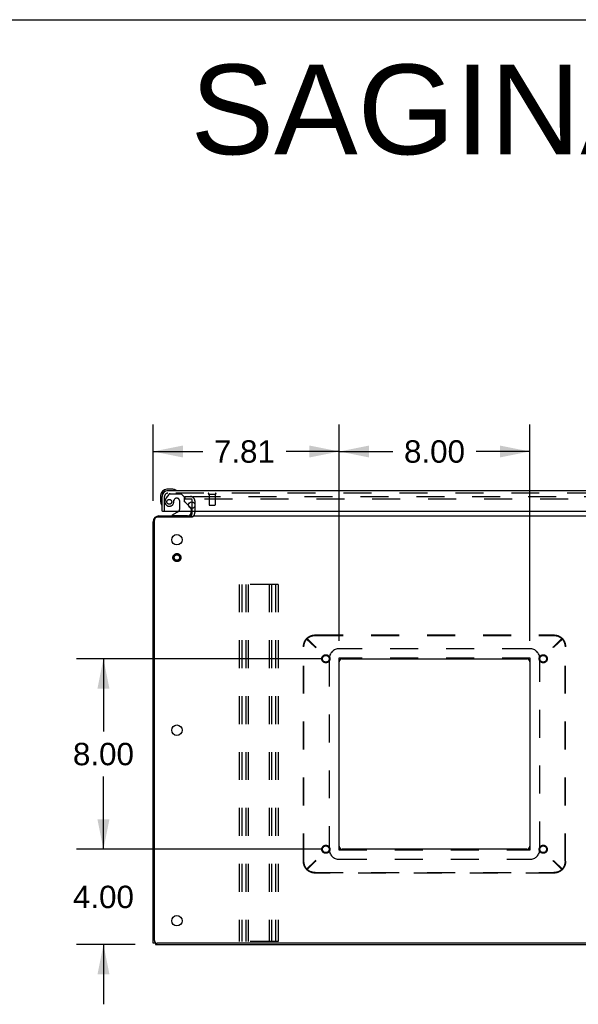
# Model space of a CAD drawing. Header units: inches. Extents: x 0 to 213, y 0 to 138.
# Tile 49 of 50: x 109 to 133, y 97 to 138. Entities that reach past the tile are written whole.
import ezdxf

# ---------------------------------------------------------------- set-up
doc = ezdxf.new("R2010")
doc.units = ezdxf.units.IN
doc.header["$LTSCALE"] = 11.736377
doc.header["$MEASUREMENT"] = 0
doc.linetypes.add('HIDDEN', pattern=[0.2, 0.1, -0.1])
doc.layers.get('0').update_dxf_attribs({"linetype": 'CONTINUOUS'})
for name, color, linetype in [('DEFAULT_2', 8, 'HIDDEN'), ('DIMENSIONS', 7, 'CONTINUOUS'), ('MASTER_DOOR_ASSEMBLY', 7, 'CONTINUOUS')]:
    doc.layers.add(name, color=color, linetype=linetype)
doc.styles.get("Standard").update_dxf_attribs({"font": 'arial.ttf'})
doc.dimstyles.new('DIMSTYLE_1', dxfattribs={"dimtxt": 0.941421, "dimasz": 1.255227, "dimexe": 0.09, "dimexo": 0.07, "dimgap": 0.0375, "dimtad": 0, "dimtih": 1, "dimtoh": 1, "dimzin": 4, "dimdsep": 46, "dimtxsty": 'Standard', "dimblk": '_FILLED', "dimblk1": '_FILLED', "dimblk2": '_FILLED', "dimcen": 0.09, "dimazin": 1, "dimtfac": 1, "dimtdec": 3, "dimtofl": 0, "dimtmove": 0, "dimatfit": 3, "dimldrblk": '_FILLED', "dimfxl": 0, "dimtolj": 1, "dimtzin": 4, "dimarcsym": 0})

# ---------------------------------------------------------------- blocks, each defined once
blk = doc.blocks.new('_FILLED')
at = {"color": 0, "linetype": 'ByBlock'}
blk.add_solid([(0, 0), (-1, 0.2), (-1, -0.2)], dxfattribs=at)
blk = doc.blocks.new('*D21')
at = {"layer": 'DIMENSIONS', "color": 2, "linetype": 'Continuous'}
for p, q in [((121.786, 111.236), (111.514, 111.236)), ((112.644, 111.236), (112.644, 108.177)), ((112.644, 103.236), (112.644, 106.294)), ((121.786, 103.236), (111.514, 103.236))]:
    blk.add_line(p, q, dxfattribs=at)
at = {"layer": 'DIMENSIONS', "color": 2, "linetype": 'Continuous', "xscale": 1.2552274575, "yscale": 1.2552274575, "zscale": 1.2552274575}
for p, rotation in [((112.644, 111.236), 90), ((112.644, 103.236), 270)]:
    blk.add_blockref('_FILLED', p, dxfattribs=dict(at, rotation=rotation))
at = {"layer": 'DIMENSIONS', "color": 2, "linetype": 'Continuous', "insert": (112.644, 107.706), "char_height": 0.9414, "width": 2.55828, "attachment_point": 2, "line_spacing_factor": 0.9}
blk.add_mtext('8.00', dxfattribs=at)
blk = doc.blocks.new('*D22')
at = {"layer": 'DIMENSIONS', "color": 2, "linetype": 'Continuous'}
for p, q in [((112.644, 103.236), (112.644, 105.746)), ((121.786, 103.236), (111.514, 103.236)), ((113.969, 99.236), (111.514, 99.236)), ((112.644, 99.236), (112.644, 96.725))]:
    blk.add_line(p, q, dxfattribs=at)
at = {"layer": 'DIMENSIONS', "color": 2, "linetype": 'Continuous', "xscale": 1.2552274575, "yscale": 1.2552274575, "zscale": 1.2552274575}
for p, rotation in [((112.644, 103.236), 270), ((112.644, 99.236), 90)]:
    blk.add_blockref('_FILLED', p, dxfattribs=dict(at, rotation=rotation))
at = {"layer": 'DIMENSIONS', "color": 2, "linetype": 'Continuous', "insert": (112.644, 101.706), "char_height": 0.9414, "width": 2.55828, "attachment_point": 2, "line_spacing_factor": 0.9}
blk.add_mtext('4.00', dxfattribs=at)
blk = doc.blocks.new('*D23')
at = {"layer": 'DIMENSIONS', "color": 2, "linetype": 'Continuous'}
for p, q in [((114.729, 117.868), (114.729, 121.071)), ((122.54, 111.989), (122.54, 121.071)), ((114.729, 119.941), (116.81, 119.941)), ((122.54, 119.941), (120.31, 119.941))]:
    blk.add_line(p, q, dxfattribs=at)
at = {"layer": 'DIMENSIONS', "color": 2, "linetype": 'Continuous', "xscale": 1.2552274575, "yscale": 1.2552274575, "zscale": 1.2552274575, "rotation": 180}
blk.add_blockref('_FILLED', (114.729, 119.941), dxfattribs=at)
at = {"layer": 'DIMENSIONS', "color": 2, "linetype": 'Continuous', "xscale": 1.2552274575, "yscale": 1.2552274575, "zscale": 1.2552274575}
blk.add_blockref('_FILLED', (122.54, 119.941), dxfattribs=at)
at = {"layer": 'DIMENSIONS', "color": 2, "linetype": 'Continuous', "insert": (118.56, 120.412), "char_height": 0.9414, "width": 2.55828, "attachment_point": 2, "line_spacing_factor": 0.9}
blk.add_mtext('7.81', dxfattribs=at)
blk = doc.blocks.new('*D24')
at = {"layer": 'DIMENSIONS', "color": 2, "linetype": 'Continuous'}
for p, q in [((122.54, 111.989), (122.54, 121.071)), ((130.54, 111.989), (130.54, 121.071)), ((122.54, 119.941), (124.79, 119.941)), ((130.54, 119.941), (128.29, 119.941))]:
    blk.add_line(p, q, dxfattribs=at)
at = {"layer": 'DIMENSIONS', "color": 2, "linetype": 'Continuous', "xscale": 1.2552274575, "yscale": 1.2552274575, "zscale": 1.2552274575, "rotation": 180}
blk.add_blockref('_FILLED', (122.54, 119.941), dxfattribs=at)
at = {"layer": 'DIMENSIONS', "color": 2, "linetype": 'Continuous', "xscale": 1.2552274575, "yscale": 1.2552274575, "zscale": 1.2552274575}
blk.add_blockref('_FILLED', (130.54, 119.941), dxfattribs=at)
at = {"layer": 'DIMENSIONS', "color": 2, "linetype": 'Continuous', "insert": (126.54, 120.412), "char_height": 0.9414, "width": 2.55828, "attachment_point": 2, "line_spacing_factor": 0.9}
blk.add_mtext('8.00', dxfattribs=at)

msp = doc.modelspace()

# ---------------------------------------------------------------- linework, layer by layer
at = {"color": 7, "linetype": 'Continuous'}
for p, q in [((0, 138.075), (213.389, 138.075)), ((116.375, 117.19), (116.375, 117.236)), ((114.833, 99.288), (114.729, 99.288)), ((114.833, 99.309), (114.833, 99.236))]:
    msp.add_line(p, q, dxfattribs=at)
at = {"color": 3, "linetype": 'Continuous'}
for p, q in [((116.375, 117.558), (116.375, 117.821)), ((116.375, 117.378), (116.375, 117.44)), ((114.781, 99.408), (114.781, 117.064)), ((116.356, 117.184), (114.901, 117.184)), ((114.976, 117.236), (116.375, 117.236)), ((116.406, 117.236), (160.296, 117.236)), ((114.729, 99.288), (114.729, 116.989)), ((122.665, 111.236), (130.415, 111.236)), ((122.54, 103.361), (122.54, 111.111)), ((130.54, 111.111), (130.54, 103.361)), ((130.415, 103.236), (122.665, 103.236)), ((161.801, 99.288), (114.901, 99.288)), ((114.833, 99.236), (161.869, 99.236))]:
    msp.add_line(p, q, dxfattribs=at)
for points in [[(116.388, 117.192), (116.387, 117.192), (116.386, 117.192), (116.384, 117.192), (116.383, 117.191), (116.381, 117.191), (116.38, 117.191), (116.378, 117.19), (116.376, 117.19), (116.374, 117.19), (116.372, 117.189), (116.371, 117.189), (116.369, 117.188), (116.366, 117.187), (116.364, 117.186), (116.362, 117.186), (116.359, 117.185), (116.356, 117.184)], [(116.406, 117.203), (116.405, 117.201), (116.403, 117.2), (116.402, 117.198), (116.4, 117.197), (116.399, 117.196), (116.398, 117.195), (116.397, 117.194), (116.396, 117.193), (116.395, 117.193), (116.394, 117.193), (116.394, 117.192), (116.393, 117.192), (116.392, 117.192), (116.391, 117.192), (116.39, 117.192), (116.388, 117.192)]]:
    msp.add_lwpolyline(points, dxfattribs=at)
for centre in [(115.729, 116.236), (115.729, 108.236), (115.729, 100.236)]:
    msp.add_circle(centre, 0.219, dxfattribs=at)
for centre, radius, start, end in [((114.976, 116.989), 0.246, 90, 180), ((114.901, 117.064), 0.12, 90, 180), ((116.233, 117.378), 0.142, 270, 360), ((122.665, 111.111), 0.125, 90, 180), ((130.415, 111.111), 0.125, 0, 90), ((122.665, 103.361), 0.125, 180, 270), ((130.415, 103.361), 0.125, 270, 360), ((114.901, 99.408), 0.12, 180, 270)]:
    msp.add_arc(centre, radius, start, end, dxfattribs=at)
at = {"layer": 'DEFAULT_2', "color": 8, "linetype": 'HIDDEN'}
for p, q in [((116.063, 118.048), (116.063, 117.944)), ((116.063, 118.048), (116.375, 118.048)), ((116.375, 117.944), (116.063, 117.944)), ((116.375, 117.821), (116.375, 117.874)), ((116.39, 118.048), (160.312, 118.048)), ((160.312, 117.944), (116.39, 117.944)), ((116.479, 117.874), (116.479, 117.378)), ((116.375, 117.44), (116.375, 117.558)), ((118.346, 114.361), (118.346, 99.361)), ((119.971, 114.361), (118.346, 114.361)), ((118.45, 114.361), (118.45, 99.361)), ((118.617, 114.361), (118.617, 99.361)), ((118.721, 114.361), (118.721, 99.361)), ((119.596, 114.361), (119.596, 99.361)), ((119.7, 114.361), (119.7, 99.361)), ((119.867, 114.361), (119.867, 99.361)), ((119.971, 114.361), (119.971, 99.361)), ((121.172, 112.084), (121.172, 112.065)), ((121.172, 112.084), (121.532, 111.747)), ((121.172, 112.065), (121.532, 111.728)), ((121.521, 111.735), (121.173, 112.084)), ((121.173, 112.084), (121.192, 112.084)), ((121.54, 111.735), (121.192, 112.084)), ((121.536, 112.236), (131.545, 112.236)), ((121.536, 112.216), (131.545, 112.216)), ((131.54, 111.735), (131.888, 112.084)), ((131.908, 112.084), (131.548, 111.747)), ((131.908, 112.065), (131.548, 111.728)), ((131.56, 111.735), (131.908, 112.084)), ((131.908, 112.084), (131.888, 112.084)), ((131.908, 112.084), (131.908, 112.065)), ((121.04, 102.731), (121.04, 111.74)), ((121.06, 102.731), (121.06, 111.74)), ((121.521, 111.735), (121.54, 111.735)), ((121.532, 111.747), (121.532, 111.728)), ((121.532, 111.747), (121.56, 111.728)), ((121.532, 111.728), (121.56, 111.708)), ((121.54, 111.755), (121.54, 111.735)), ((121.544, 111.748), (121.54, 111.755)), ((121.56, 111.728), (121.54, 111.755)), ((121.56, 111.708), (121.54, 111.735)), ((121.544, 111.732), (121.54, 111.735)), ((121.56, 111.715), (121.54, 111.725)), ((121.55, 111.735), (121.544, 111.748)), ((121.55, 111.726), (121.544, 111.732)), ((121.56, 111.715), (121.55, 111.735)), ((121.56, 111.715), (121.55, 111.726)), ((121.56, 111.715), (121.55, 111.725)), ((121.56, 111.728), (121.56, 111.708)), ((130.549, 111.655), (122.531, 111.655)), ((131.52, 111.728), (131.54, 111.755)), ((131.548, 111.747), (131.52, 111.728)), ((131.52, 111.715), (131.53, 111.735)), ((131.52, 111.708), (131.54, 111.735)), ((131.52, 111.728), (131.52, 111.708)), ((131.548, 111.728), (131.52, 111.708)), ((131.52, 111.715), (131.53, 111.726)), ((131.52, 111.715), (131.53, 111.725)), ((131.52, 111.715), (131.54, 111.725)), ((131.53, 111.725), (131.537, 111.732)), ((131.537, 111.732), (131.54, 111.735)), ((131.54, 111.755), (131.54, 111.735)), ((131.56, 111.735), (131.54, 111.735)), ((131.54, 111.725), (131.553, 111.732)), ((131.548, 111.747), (131.548, 111.728)), ((131.553, 111.732), (131.56, 111.735)), ((132.021, 102.731), (132.021, 111.74)), ((132.04, 102.731), (132.04, 111.74)), ((122.121, 111.245), (122.121, 103.227)), ((122.521, 111.245), (122.521, 103.227)), ((130.549, 111.255), (122.531, 111.255)), ((130.559, 103.227), (130.559, 111.245)), ((130.959, 103.227), (130.959, 111.245)), ((122.531, 103.217), (130.549, 103.217)), ((121.532, 102.744), (121.172, 102.406)), ((121.532, 102.724), (121.172, 102.387)), ((121.173, 102.387), (121.521, 102.736)), ((121.192, 102.387), (121.54, 102.736)), ((121.527, 102.739), (121.521, 102.736)), ((121.521, 102.736), (121.54, 102.736)), ((121.54, 102.746), (121.527, 102.739)), ((121.56, 102.763), (121.532, 102.744)), ((121.532, 102.724), (121.532, 102.744)), ((121.56, 102.743), (121.532, 102.724)), ((121.54, 102.736), (121.56, 102.763)), ((121.56, 102.756), (121.54, 102.746)), ((121.54, 102.716), (121.56, 102.743)), ((121.543, 102.739), (121.54, 102.736)), ((121.54, 102.716), (121.54, 102.736)), ((121.55, 102.746), (121.543, 102.739)), ((121.56, 102.756), (121.55, 102.736)), ((121.56, 102.756), (121.55, 102.746)), ((121.56, 102.756), (121.55, 102.746)), ((121.56, 102.743), (121.56, 102.763)), ((122.531, 102.817), (130.549, 102.817)), ((131.52, 102.763), (131.548, 102.744)), ((131.54, 102.736), (131.52, 102.763)), ((131.52, 102.763), (131.52, 102.743)), ((131.52, 102.756), (131.54, 102.746)), ((131.52, 102.756), (131.53, 102.746)), ((131.52, 102.756), (131.53, 102.746)), ((131.52, 102.756), (131.53, 102.736)), ((131.52, 102.743), (131.548, 102.724)), ((131.54, 102.716), (131.52, 102.743)), ((131.53, 102.746), (131.537, 102.739)), ((131.53, 102.736), (131.537, 102.723)), ((131.537, 102.739), (131.54, 102.736)), ((131.537, 102.723), (131.54, 102.716)), ((131.888, 102.387), (131.54, 102.736)), ((131.54, 102.736), (131.54, 102.716)), ((131.56, 102.736), (131.54, 102.736)), ((131.548, 102.744), (131.908, 102.406)), ((131.548, 102.744), (131.548, 102.724)), ((131.548, 102.724), (131.908, 102.387)), ((131.908, 102.387), (131.56, 102.736)), ((121.172, 102.387), (121.172, 102.406)), ((121.173, 102.387), (121.192, 102.387)), ((121.536, 102.255), (131.545, 102.255)), ((131.545, 102.236), (121.536, 102.236)), ((131.908, 102.387), (131.888, 102.387)), ((131.908, 102.387), (131.908, 102.406)), ((119.971, 99.361), (118.346, 99.361))]:
    msp.add_line(p, q, dxfattribs=at)
for points in [[(121.04, 111.74), (121.04, 111.757), (121.041, 111.774), (121.043, 111.792), (121.045, 111.809), (121.047, 111.826), (121.05, 111.843), (121.054, 111.859), (121.058, 111.876), (121.063, 111.892), (121.069, 111.909), (121.074, 111.925), (121.081, 111.941), (121.088, 111.956), (121.095, 111.972), (121.103, 111.987), (121.112, 112.002), (121.121, 112.016), (121.13, 112.03), (121.14, 112.044), (121.151, 112.058), (121.161, 112.071), (121.173, 112.084)], [(121.06, 111.74), (121.06, 111.757), (121.061, 111.774), (121.062, 111.792), (121.064, 111.809), (121.067, 111.826), (121.07, 111.843), (121.074, 111.859), (121.078, 111.876), (121.083, 111.892), (121.088, 111.909), (121.094, 111.925), (121.1, 111.941), (121.107, 111.956), (121.115, 111.972), (121.123, 111.987), (121.131, 112.002), (121.14, 112.016), (121.15, 112.03), (121.16, 112.044), (121.17, 112.058), (121.181, 112.071), (121.192, 112.084)], [(121.172, 112.084), (121.184, 112.096), (121.197, 112.107), (121.209, 112.118), (121.222, 112.129), (121.236, 112.139), (121.249, 112.148), (121.263, 112.157), (121.278, 112.166), (121.292, 112.174), (121.307, 112.182), (121.323, 112.189), (121.338, 112.196), (121.354, 112.202), (121.37, 112.208), (121.386, 112.213), (121.402, 112.218), (121.418, 112.222), (121.435, 112.226), (121.451, 112.229), (121.468, 112.231), (121.485, 112.233), (121.502, 112.234), (121.519, 112.235), (121.536, 112.236)], [(121.172, 112.065), (121.184, 112.076), (121.197, 112.088), (121.209, 112.099), (121.222, 112.109), (121.236, 112.119), (121.249, 112.129), (121.263, 112.138), (121.278, 112.147), (121.292, 112.155), (121.307, 112.163), (121.323, 112.17), (121.338, 112.177), (121.354, 112.183), (121.37, 112.189), (121.386, 112.194), (121.402, 112.198), (121.418, 112.202), (121.435, 112.206), (121.451, 112.209), (121.468, 112.212), (121.485, 112.214), (121.502, 112.215), (121.519, 112.216), (121.536, 112.216)], [(131.545, 112.236), (131.562, 112.235), (131.578, 112.234), (131.595, 112.233), (131.612, 112.231), (131.629, 112.229), (131.646, 112.226), (131.662, 112.222), (131.678, 112.218), (131.695, 112.213), (131.711, 112.208), (131.727, 112.202), (131.742, 112.196), (131.758, 112.189), (131.773, 112.182), (131.788, 112.174), (131.803, 112.166), (131.817, 112.157), (131.831, 112.148), (131.845, 112.139), (131.858, 112.129), (131.871, 112.118), (131.884, 112.107), (131.896, 112.096), (131.908, 112.084)], [(131.545, 112.216), (131.562, 112.216), (131.578, 112.215), (131.595, 112.214), (131.612, 112.212), (131.629, 112.209), (131.646, 112.206), (131.662, 112.202), (131.678, 112.198), (131.695, 112.194), (131.711, 112.189), (131.727, 112.183), (131.742, 112.177), (131.758, 112.17), (131.773, 112.163), (131.788, 112.155), (131.803, 112.147), (131.817, 112.138), (131.831, 112.129), (131.845, 112.119), (131.858, 112.109), (131.871, 112.099), (131.884, 112.088), (131.896, 112.076), (131.908, 112.065)], [(131.888, 112.084), (131.899, 112.071), (131.91, 112.058), (131.921, 112.044), (131.931, 112.03), (131.94, 112.016), (131.949, 112.002), (131.957, 111.987), (131.965, 111.972), (131.973, 111.956), (131.98, 111.941), (131.986, 111.925), (131.992, 111.909), (131.998, 111.892), (132.002, 111.876), (132.007, 111.859), (132.01, 111.843), (132.013, 111.826), (132.016, 111.809), (132.018, 111.792), (132.02, 111.774), (132.02, 111.757), (132.021, 111.74)], [(131.908, 112.084), (131.919, 112.071), (131.93, 112.058), (131.94, 112.044), (131.95, 112.03), (131.96, 112.016), (131.968, 112.002), (131.977, 111.987), (131.985, 111.972), (131.992, 111.956), (131.999, 111.941), (132.006, 111.925), (132.012, 111.909), (132.017, 111.892), (132.022, 111.876), (132.026, 111.859), (132.03, 111.843), (132.033, 111.826), (132.036, 111.809), (132.038, 111.792), (132.039, 111.774), (132.04, 111.757), (132.04, 111.74)], [(121.54, 111.725), (121.527, 111.732), (121.521, 111.735)], [(121.55, 111.725), (121.543, 111.732), (121.54, 111.735)], [(131.53, 111.735), (131.537, 111.748), (131.54, 111.755)], [(131.53, 111.726), (131.537, 111.732), (131.54, 111.735)], [(121.173, 102.387), (121.161, 102.4), (121.151, 102.413), (121.14, 102.427), (121.13, 102.441), (121.121, 102.455), (121.112, 102.469), (121.103, 102.484), (121.095, 102.499), (121.088, 102.515), (121.081, 102.53), (121.074, 102.546), (121.069, 102.562), (121.063, 102.579), (121.058, 102.595), (121.054, 102.612), (121.05, 102.628), (121.047, 102.645), (121.045, 102.662), (121.043, 102.68), (121.041, 102.697), (121.04, 102.714), (121.04, 102.731)], [(121.192, 102.387), (121.181, 102.4), (121.17, 102.413), (121.16, 102.427), (121.15, 102.441), (121.14, 102.455), (121.131, 102.469), (121.123, 102.484), (121.115, 102.499), (121.107, 102.515), (121.1, 102.53), (121.094, 102.546), (121.088, 102.562), (121.083, 102.579), (121.078, 102.595), (121.074, 102.612), (121.07, 102.628), (121.067, 102.645), (121.064, 102.662), (121.062, 102.68), (121.061, 102.697), (121.06, 102.714), (121.06, 102.731)], [(121.55, 102.746), (121.544, 102.739), (121.54, 102.736)], [(121.55, 102.736), (121.544, 102.723), (121.54, 102.716)], [(131.53, 102.746), (131.537, 102.739), (131.54, 102.736)], [(131.54, 102.746), (131.553, 102.739), (131.56, 102.736)], [(132.021, 102.731), (132.02, 102.714), (132.02, 102.697), (132.018, 102.68), (132.016, 102.662), (132.013, 102.645), (132.01, 102.628), (132.007, 102.612), (132.002, 102.595), (131.998, 102.579), (131.992, 102.562), (131.986, 102.546), (131.98, 102.53), (131.973, 102.515), (131.965, 102.499), (131.957, 102.484), (131.949, 102.469), (131.94, 102.455), (131.931, 102.441), (131.921, 102.427), (131.91, 102.413), (131.899, 102.4), (131.888, 102.387)], [(132.04, 102.731), (132.04, 102.714), (132.039, 102.697), (132.038, 102.68), (132.036, 102.662), (132.033, 102.645), (132.03, 102.628), (132.026, 102.612), (132.022, 102.595), (132.017, 102.579), (132.012, 102.562), (132.006, 102.546), (131.999, 102.53), (131.992, 102.515), (131.985, 102.499), (131.977, 102.484), (131.968, 102.469), (131.96, 102.455), (131.95, 102.441), (131.94, 102.427), (131.93, 102.413), (131.919, 102.4), (131.908, 102.387)], [(121.536, 102.255), (121.519, 102.255), (121.502, 102.256), (121.485, 102.258), (121.468, 102.259), (121.451, 102.262), (121.435, 102.265), (121.418, 102.269), (121.402, 102.273), (121.386, 102.277), (121.37, 102.283), (121.354, 102.288), (121.338, 102.294), (121.323, 102.301), (121.307, 102.308), (121.292, 102.316), (121.278, 102.324), (121.263, 102.333), (121.249, 102.342), (121.236, 102.352), (121.222, 102.362), (121.209, 102.372), (121.197, 102.383), (121.184, 102.395), (121.172, 102.406)], [(121.536, 102.236), (121.519, 102.236), (121.502, 102.237), (121.485, 102.238), (121.468, 102.24), (121.451, 102.242), (121.435, 102.245), (121.418, 102.249), (121.402, 102.253), (121.386, 102.258), (121.37, 102.263), (121.354, 102.269), (121.338, 102.275), (121.323, 102.282), (121.307, 102.289), (121.292, 102.297), (121.278, 102.305), (121.263, 102.314), (121.249, 102.323), (121.236, 102.332), (121.222, 102.342), (121.209, 102.353), (121.197, 102.364), (121.184, 102.375), (121.172, 102.387)], [(131.908, 102.406), (131.896, 102.395), (131.884, 102.383), (131.871, 102.372), (131.858, 102.362), (131.845, 102.352), (131.831, 102.342), (131.817, 102.333), (131.803, 102.324), (131.788, 102.316), (131.773, 102.308), (131.758, 102.301), (131.742, 102.294), (131.727, 102.288), (131.711, 102.283), (131.695, 102.277), (131.678, 102.273), (131.662, 102.269), (131.646, 102.265), (131.629, 102.262), (131.612, 102.259), (131.595, 102.258), (131.578, 102.256), (131.562, 102.255), (131.545, 102.255)], [(131.908, 102.387), (131.896, 102.375), (131.884, 102.364), (131.871, 102.353), (131.858, 102.342), (131.845, 102.332), (131.831, 102.323), (131.817, 102.314), (131.803, 102.305), (131.788, 102.297), (131.773, 102.289), (131.758, 102.282), (131.742, 102.275), (131.727, 102.269), (131.711, 102.263), (131.695, 102.258), (131.678, 102.253), (131.662, 102.249), (131.646, 102.245), (131.629, 102.242), (131.612, 102.24), (131.595, 102.238), (131.578, 102.237), (131.562, 102.236), (131.545, 102.236)]]:
    msp.add_lwpolyline(points, dxfattribs=at)
for centre, radius in [((115.729, 115.486), 0.169), ((115.729, 115.486), 0.125), ((115.729, 115.486), 0.124), ((115.729, 115.486), 0.114), ((121.978, 111.236), 0.169), ((121.978, 111.236), 0.141), ((131.103, 111.236), 0.169), ((131.103, 111.236), 0.141), ((121.978, 103.236), 0.169), ((121.978, 103.236), 0.141), ((131.103, 103.236), 0.169), ((131.103, 103.236), 0.141)]:
    msp.add_circle(centre, radius, dxfattribs=at)
for centre, radius, start, end in [((116.305, 117.874), 0.174, 0, 90), ((116.305, 117.874), 0.07, 0, 90), ((116.233, 117.378), 0.246, 314.2241, 360), ((122.531, 111.245), 0.41, 90, 180), ((130.549, 111.245), 0.41, 0, 90), ((122.531, 111.245), 0.01, 90, 180), ((130.549, 111.245), 0.01, 0, 90), ((122.531, 103.227), 0.41, 180, 270), ((122.531, 103.227), 0.01, 180, 270), ((130.549, 103.227), 0.41, 270, 360), ((130.549, 103.227), 0.01, 270, 360)]:
    msp.add_arc(centre, radius, start, end, dxfattribs=at)
at = {"layer": 'MASTER_DOOR_ASSEMBLY', "color": 7, "linetype": 'Continuous'}
for p, q in [((115.563, 118.354), (115.307, 118.354)), ((115.351, 118.294), (115.307, 118.294)), ((115.601, 118.351), (115.563, 118.354)), ((115.699, 118.307), (115.699, 118.307)), ((115.044, 118.091), (115.044, 117.834)), ((115.104, 118.091), (115.104, 118.047)), ((115.044, 117.834), (115.047, 117.796)), ((115.089, 117.705), (115.09, 117.702)), ((115.09, 117.702), (115.09, 117.7)), ((115.124, 117.44), (115.104, 117.44)), ((116.223, 117.666), (116.304, 117.586)), ((116.333, 117.44), (116.333, 117.393)), ((115.784, 117.413), (115.546, 117.275)), ((115.546, 117.236), (115.546, 117.275))]:
    msp.add_line(p, q, dxfattribs=at)
at = {"layer": 'MASTER_DOOR_ASSEMBLY', "color": 3, "linetype": 'Continuous'}
for p, q in [((154.411, 118.294), (115.351, 118.294)), ((115.104, 117.44), (115.104, 118.047)), ((115.124, 117.44), (154.348, 117.44))]:
    msp.add_line(p, q, dxfattribs=at)
at = {"layer": 'MASTER_DOOR_ASSEMBLY', "color": 8, "linetype": 'HIDDEN'}
for p, q in [((115.208, 117.44), (115.208, 118.047)), ((115.384, 118.135), (115.283, 117.991)), ((154.411, 118.19), (115.333, 118.19)), ((115.449, 118.169), (115.9, 118.169)), ((115.605, 117.879), (115.605, 117.89)), ((115.736, 117.977), (115.703, 117.977)), ((115.834, 117.879), (115.834, 117.499)), ((116.026, 118.043), (115.9, 118.169)), ((116.026, 118.043), (116.026, 117.864)), ((117.066, 118.147), (117.35, 118.147)), ((117.084, 118.147), (117.084, 117.7)), ((117.332, 118.147), (117.332, 117.7)), ((116.223, 117.666), (116.085, 117.805)), ((116.333, 117.515), (116.333, 117.44)), ((117.094, 117.69), (117.322, 117.69)), ((116.176, 117.236), (115.546, 117.236))]:
    msp.add_line(p, q, dxfattribs=at)
at = {"layer": 'MASTER_DOOR_ASSEMBLY', "color": 7, "linetype": 'Continuous'}
for points in [[(115.699, 118.307), (115.697, 118.307), (115.696, 118.308), (115.692, 118.309)], [(115.09, 117.7), (115.091, 117.699), (115.091, 117.699)]]:
    msp.add_lwpolyline(points, dxfattribs=at)
at = {"layer": 'MASTER_DOOR_ASSEMBLY', "color": 8, "linetype": 'HIDDEN'}
msp.add_circle((115.408, 117.827), 0.101, dxfattribs=at)
at = {"layer": 'MASTER_DOOR_ASSEMBLY', "color": 3, "linetype": 'Continuous'}
msp.add_circle((116.354, 117.69), 0.133, dxfattribs=at)
at = {"layer": 'MASTER_DOOR_ASSEMBLY', "color": 7, "linetype": 'Continuous'}
for centre, radius, start, end in [((115.307, 118.091), 0.263, 90, 180), ((115.307, 118.091), 0.203, 90, 180), ((115.563, 118.104), 0.25, 59.1101, 90), ((115.684, 118.309), 0.015, 270, 353.6204), ((115.684, 118.305), 0.015, 6.3796, 59.1101), ((115.294, 117.834), 0.25, 180, 210.8899), ((115.092, 117.714), 0.015, 210.8899, 263.6204), ((115.089, 117.714), 0.015, 276.3796, 360), ((115.734, 117.499), 0.1, 300.092, 323.4532), ((116.233, 117.515), 0.1, 27.0175, 45), ((116.176, 117.393), 0.157, 270, 360)]:
    msp.add_arc(centre, radius, start, end, dxfattribs=at)
at = {"layer": 'MASTER_DOOR_ASSEMBLY', "color": 3, "linetype": 'Continuous'}
msp.add_arc((115.351, 118.047), 0.246, 90, 180, dxfattribs=at)
at = {"layer": 'MASTER_DOOR_ASSEMBLY', "color": 8, "linetype": 'HIDDEN'}
for centre, radius, start, end in [((115.351, 118.047), 0.142, 90, 180), ((115.408, 117.827), 0.187, 163.1561, 342.1518), ((115.598, 117.769), 0.386, 144.9, 163.1561), ((115.449, 118.09), 0.079, 90, 144.9), ((115.212, 117.89), 0.393, 342.0702, 358.3401), ((115.703, 117.879), 0.098, 90, 180), ((115.736, 117.879), 0.098, 0, 90), ((116.065, 117.864), 0.039, 180, 248.3904), ((117.066, 118.168), 0.0215, 90, 270), ((117.35, 118.168), 0.0215, 270, 90), ((115.734, 117.499), 0.1, 323.4532, 360), ((116.014, 117.734), 0.1, 45, 68.3904), ((116.233, 117.515), 0.1, 0, 27.0175), ((117.094, 117.7), 0.01, 180, 270), ((117.322, 117.7), 0.01, 270, 360)]:
    msp.add_arc(centre, radius, start, end, dxfattribs=at)

# ---------------------------------------------------------------- texts
at = {"layer": 'DIMENSIONS', "color": 2, "linetype": 'Continuous', "insert": (163.937, 136.19), "char_height": 3.76568, "width": 95.10798, "attachment_point": 2, "line_spacing_factor": 0.9}
msp.add_mtext('SAGINAW CONTROL & ENGINEERING\\PSCE-SD181205LG', dxfattribs=at)

# ---------------------------------------------------------------- dimensions: what is measured, and where the dimension line sits
at = {"layer": 'DIMENSIONS', "color": 2, "linetype": 'Continuous'}
dim = msp.add_linear_dim(base=(122.54, 119.941), p1=(114.729, 117.798), p2=(122.54, 111.919), text='<>\\P[]', dimstyle='DIMSTYLE_1', dxfattribs=at)
dim.commit()
dim.dimension.update_dxf_attribs({"geometry": '*D23', "text_midpoint": (118.469, 119.936), "dimtype": 160})
for base, p1, p2, angle, picture, middle in [((122.54, 119.941), (130.54, 111.919), (122.54, 111.919), 180, '*D24', (126.535, 119.936)), ((112.644, 111.236), (121.856, 103.236), (121.856, 111.236), 90, '*D21', (112.639, 107.23)), ((112.644, 103.236), (114.039, 99.236), (121.856, 103.236), 90, '*D22', (112.62, 101.23))]:
    dim = msp.add_linear_dim(base=base, p1=p1, p2=p2, angle=angle, text='<>\\P[]', dimstyle='DIMSTYLE_1', dxfattribs=at)
    dim.commit()
    dim.dimension.update_dxf_attribs({"geometry": picture, "text_midpoint": middle, "dimtype": 160})

doc.saveas('drawing.dxf')
